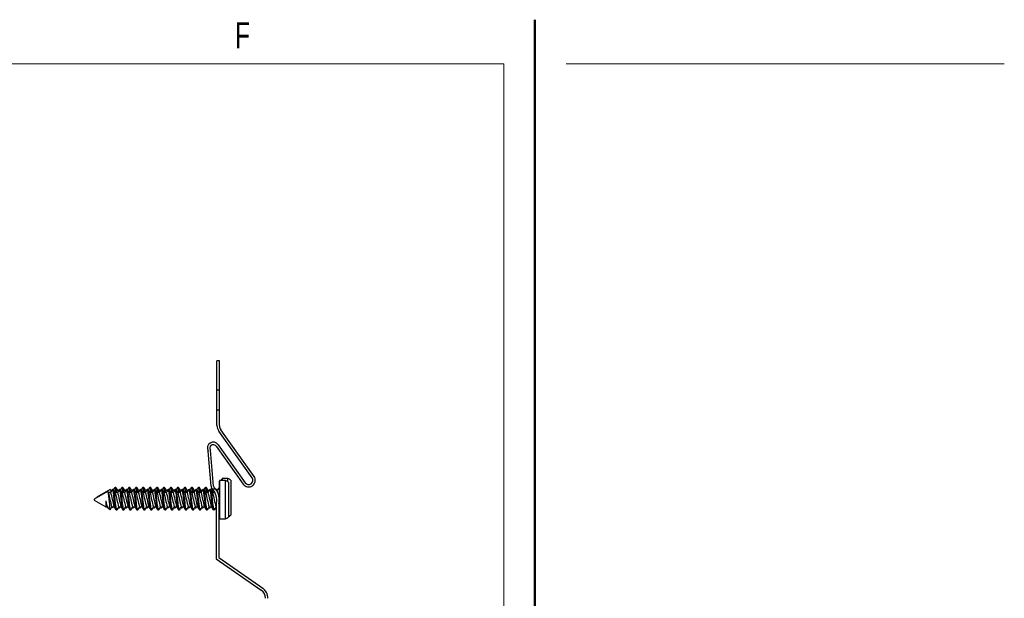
# Model space of a CAD drawing. Header units: inches. Extents: x 0.5 to 19.2, y -4 to 10.7.
# Tile 13 of 13: x 12.3 to 16.3, y 8.4 to 10.7. Entities that reach past the tile are written whole.
import ezdxf

# ---------------------------------------------------------------- set-up
doc = ezdxf.new("R2010")
doc.units = ezdxf.units.IN
doc.header["$MEASUREMENT"] = 0
doc.styles.add('SLDTEXTSTYLE0', font='TXT', dxfattribs={"width": 0.7})

msp = doc.modelspace()

# ---------------------------------------------------------------- linework, layer by layer
at = {"color": 7, "linetype": 'Continuous', "lineweight": 50}
msp.add_line((14.3762516, 10.69394495), (14.3762516, 0.39207317), dxfattribs=at)
at = {"color": 7, "linetype": 'Continuous', "lineweight": 18}
for p, q in [((14.2512516, 10.51707317), (0.6262516, 10.51707317)), ((14.2512516, 10.51707317), (14.2512516, 0.51707317)), ((14.5012516, 10.51707317), (16.2512516, 10.51707317))]:
    msp.add_line(p, q, dxfattribs=at)
at = {"color": 7, "linetype": 'Continuous', "lineweight": 25}
for p, q in [((13.10568661, 9.21325494), (13.10568661, 9.33018388)), ((13.1156866, 9.33018388), (13.10568661, 9.33018388)), ((13.1156866, 9.21325494), (13.1156866, 9.33018388)), ((13.1156866, 9.21325494), (13.10568661, 9.21325494)), ((13.10568661, 9.13451462), (13.10568661, 9.21325494)), ((13.1156866, 9.13451462), (13.1156866, 9.21325494)), ((13.10568661, 9.07178073), (13.10568661, 9.13451462)), ((13.10568661, 9.13451462), (13.1156866, 9.13451462)), ((13.1156866, 9.07178073), (13.1156866, 9.13451462)), ((13.24578358, 8.86265702), (13.11299838, 9.0489274)), ((13.25392639, 8.86846143), (13.1211412, 9.05473181)), ((13.08234983, 8.82915874), (13.07001298, 8.96991663)), ((13.09231163, 8.83003169), (13.07976378, 8.97319723)), ((13.102057, 8.98939784), (13.21039121, 8.83742712)), ((13.11019981, 8.99520226), (13.21853403, 8.84323153)), ((13.13961075, 8.85268145), (13.11628272, 8.85268145)), ((13.11628272, 8.85268145), (13.11628272, 8.69846675)), ((13.1256866, 8.85268145), (13.1256866, 8.85789334)), ((13.14961076, 8.86050045), (13.12628272, 8.86050045)), ((13.12628272, 8.86050045), (13.12628272, 8.85268145)), ((13.13961075, 8.69846675), (13.13961075, 8.85268145)), ((13.14961076, 8.84640184), (13.14961076, 8.86050045)), ((13.16118661, 8.8527982), (13.16118661, 8.7139886)), ((12.67861193, 8.81644992), (12.62568663, 8.78589316)), ((12.6815772, 8.81230986), (12.67971155, 8.81548135)), ((12.68569999, 8.81239317), (12.68152807, 8.81239317)), ((12.69207548, 8.81657429), (12.68860326, 8.81657429)), ((12.7020755, 8.8243933), (12.69860328, 8.8243933)), ((12.71347778, 8.81239317), (12.70930583, 8.81239317)), ((12.71985327, 8.81657429), (12.71638105, 8.81657429)), ((12.72985326, 8.8243933), (12.72638104, 8.8243933)), ((12.74125554, 8.81239317), (12.73708358, 8.81239317)), ((12.74763103, 8.81657429), (12.74415881, 8.81657429)), ((12.75763105, 8.8243933), (12.75415883, 8.8243933)), ((12.76903334, 8.81239317), (12.76486138, 8.81239317)), ((12.77540883, 8.81657429), (12.77193661, 8.81657429)), ((12.78540881, 8.8243933), (12.78193659, 8.8243933)), ((12.79681114, 8.81239317), (12.79263914, 8.81239317)), ((12.80318662, 8.81657429), (12.79971437, 8.81657429)), ((12.81318661, 8.8243933), (12.80971439, 8.8243933)), ((12.82458889, 8.81239317), (12.82041694, 8.81239317)), ((12.83096438, 8.81657429), (12.82749216, 8.81657429)), ((12.84096437, 8.8243933), (12.83749215, 8.8243933)), ((12.85236669, 8.81239317), (12.84819469, 8.81239317)), ((12.85874218, 8.81657429), (12.85526992, 8.81657429)), ((12.86874216, 8.8243933), (12.86526994, 8.8243933)), ((12.88014445, 8.81239317), (12.87597249, 8.81239317)), ((12.88651994, 8.81657429), (12.88304772, 8.81657429)), ((12.89651992, 8.8243933), (12.8930477, 8.8243933)), ((12.90792224, 8.81239317), (12.90375025, 8.81239317)), ((12.91429773, 8.81657429), (12.91082548, 8.81657429)), ((12.92429772, 8.8243933), (12.9208255, 8.8243933)), ((12.9357, 8.81239317), (12.93152805, 8.81239317)), ((12.94207549, 8.81657429), (12.93860327, 8.81657429)), ((12.95207548, 8.8243933), (12.94860326, 8.8243933)), ((12.9634778, 8.81239317), (12.9593058, 8.81239317)), ((12.96985329, 8.81657429), (12.96638107, 8.81657429)), ((12.97985327, 8.8243933), (12.97638105, 8.8243933)), ((12.99125556, 8.81239317), (12.9870836, 8.81239317)), ((12.99763105, 8.81657429), (12.99415883, 8.81657429)), ((13.00763105, 8.8243933), (13.00415883, 8.8243933)), ((13.01903334, 8.81239317), (13.01486136, 8.81239317)), ((13.02540883, 8.81657429), (13.02193661, 8.81657429)), ((13.03540883, 8.8243933), (13.03193661, 8.8243933)), ((13.04681111, 8.81239317), (13.04263914, 8.81239317)), ((13.0531866, 8.81657429), (13.04971438, 8.81657429)), ((13.06318661, 8.8243933), (13.05971439, 8.8243933)), ((13.07458889, 8.81239317), (13.07041691, 8.81239317)), ((13.08096438, 8.81657429), (13.07749216, 8.81657429)), ((13.08675622, 8.81837299), (13.10008773, 8.81837299)), ((13.10435352, 8.81576294), (13.10276408, 8.81306724)), ((13.10874216, 8.81657429), (13.10526994, 8.81657429)), ((13.1156866, 8.81657429), (13.10874216, 8.81657429)), ((13.1156866, 8.8243933), (13.11526994, 8.8243933)), ((13.1156866, 8.70107446), (13.1156866, 8.85007433)), ((13.15118661, 8.84497919), (13.15118661, 8.7061696)), ((12.66861194, 8.80863033), (12.61568664, 8.77807415)), ((12.61568664, 8.77807415), (12.61568664, 8.77307405)), ((12.61568664, 8.77307405), (12.66158596, 8.74657404)), ((12.62568663, 8.78589316), (12.62568663, 8.78384747)), ((12.67157722, 8.80449027), (12.66971156, 8.80766176)), ((12.6816751, 8.80457417), (12.67152801, 8.80457417)), ((12.70945286, 8.80457417), (12.6993058, 8.80457417)), ((12.73723062, 8.80457417), (12.7270836, 8.80457417)), ((12.76500841, 8.80457417), (12.75486136, 8.80457417)), ((12.79278617, 8.80457417), (12.78263916, 8.80457417)), ((12.82056397, 8.80457417), (12.81041691, 8.80457417)), ((12.84834173, 8.80457417), (12.83819471, 8.80457417)), ((12.87611952, 8.80457417), (12.86597247, 8.80457417)), ((12.90389728, 8.80457417), (12.89375027, 8.80457417)), ((12.93167508, 8.80457417), (12.92152802, 8.80457417)), ((12.95945284, 8.80457417), (12.94930582, 8.80457417)), ((12.98723063, 8.80457417), (12.97708358, 8.80457417)), ((13.01500841, 8.80457417), (13.00486137, 8.80457417)), ((13.04278619, 8.80457417), (13.03263915, 8.80457417)), ((13.07056396, 8.80457417), (13.06041693, 8.80457417)), ((13.09733553, 8.80457417), (13.08819471, 8.80457417)), ((13.09545226, 8.80457417), (13.09460582, 8.8108174)), ((12.66158596, 8.77045403), (12.66158596, 8.74657404)), ((12.66158596, 8.74657404), (12.66745146, 8.74657404)), ((12.66738839, 8.7466814), (12.66855372, 8.74470083)), ((12.66955507, 8.74299893), (12.67017994, 8.74193649)), ((12.67077386, 8.74126946), (12.67918553, 8.73641309)), ((12.6851148, 8.74657404), (12.69522925, 8.74657404)), ((12.68557312, 8.74631767), (12.68918552, 8.74423209)), ((12.6890896, 8.7431808), (12.69109048, 8.74657404)), ((12.70249217, 8.73457391), (12.70596439, 8.73457391)), ((12.71165602, 8.7434665), (12.7122557, 8.74244688)), ((12.71249216, 8.7423935), (12.71596438, 8.7423935)), ((12.71289259, 8.74657404), (12.72300701, 8.74657404)), ((12.7168674, 8.7431808), (12.71886827, 8.74657404)), ((12.73026993, 8.73457391), (12.73374215, 8.73457391)), ((12.73943382, 8.7434665), (12.74003349, 8.74244688)), ((12.74026995, 8.7423935), (12.74374217, 8.7423935)), ((12.74067035, 8.74657404), (12.75078481, 8.74657404)), ((12.74464515, 8.7431808), (12.74664603, 8.74657404)), ((12.75804773, 8.73457391), (12.76151995, 8.73457391)), ((12.76721158, 8.7434665), (12.76781125, 8.74244688)), ((12.76804771, 8.7423935), (12.77151993, 8.7423935)), ((12.76844815, 8.74657404), (12.77856257, 8.74657404)), ((12.77242295, 8.7431808), (12.77442383, 8.74657404)), ((12.78582549, 8.73457391), (12.78929771, 8.73457391)), ((12.79498937, 8.7434665), (12.79558905, 8.74244688)), ((12.79582551, 8.7423935), (12.79929773, 8.7423935)), ((12.79622591, 8.74657404), (12.80634036, 8.74657404)), ((12.80020071, 8.7431808), (12.80220159, 8.74657404)), ((12.81360328, 8.73457391), (12.8170755, 8.73457391)), ((12.82276713, 8.7434665), (12.82336681, 8.74244688)), ((12.82360327, 8.7423935), (12.82707549, 8.7423935)), ((12.8240037, 8.74657404), (12.83411812, 8.74657404)), ((12.8279785, 8.7431808), (12.82997938, 8.74657404)), ((12.84138104, 8.73457391), (12.84485326, 8.73457391)), ((12.85054493, 8.7434665), (12.8511446, 8.74244688)), ((12.85138106, 8.7423935), (12.85485328, 8.7423935)), ((12.85178146, 8.74657404), (12.86189592, 8.74657404)), ((12.85575626, 8.7431808), (12.85775714, 8.74657404)), ((12.86915884, 8.73457391), (12.87263106, 8.73457391)), ((12.87832269, 8.7434665), (12.87892236, 8.74244688)), ((12.87915882, 8.7423935), (12.88263104, 8.7423935)), ((12.87955926, 8.74657404), (12.88967368, 8.74657404)), ((12.88353406, 8.7431808), (12.88553494, 8.74657404)), ((12.8969366, 8.73457391), (12.90040882, 8.73457391)), ((12.90610048, 8.7434665), (12.90670016, 8.74244688)), ((12.90693662, 8.7423935), (12.91040884, 8.7423935)), ((12.90733701, 8.74657404), (12.91745147, 8.74657404)), ((12.91131182, 8.7431808), (12.9133127, 8.74657404)), ((12.92471439, 8.73457391), (12.92818661, 8.73457391)), ((12.93387824, 8.7434665), (12.93447792, 8.74244688)), ((12.93471438, 8.7423935), (12.9381866, 8.7423935)), ((12.93511481, 8.74657404), (12.94522923, 8.74657404)), ((12.93908961, 8.7431808), (12.94109049, 8.74657404)), ((12.95249215, 8.73457391), (12.95596437, 8.73457391)), ((12.96165604, 8.7434665), (12.96225571, 8.74244688)), ((12.96249217, 8.7423935), (12.96596439, 8.7423935)), ((12.96289257, 8.74657404), (12.97300703, 8.74657404)), ((12.96686737, 8.7431808), (12.96886825, 8.74657404)), ((12.98026995, 8.73457391), (12.98374217, 8.73457391)), ((12.9894338, 8.7434665), (12.99003347, 8.74244688)), ((12.99026993, 8.7423935), (12.99374215, 8.7423935)), ((12.99067037, 8.74657404), (13.0007848, 8.74657404)), ((12.99464517, 8.7431808), (12.99664605, 8.74657404)), ((13.00804773, 8.73457391), (13.01151995, 8.73457391)), ((13.01721159, 8.7434665), (13.01781127, 8.74244688)), ((13.01804771, 8.7423935), (13.02151995, 8.7423935)), ((13.01844814, 8.74657404), (13.02856258, 8.74657404)), ((13.02242295, 8.7431808), (13.02442382, 8.74657404)), ((13.0358255, 8.73457391), (13.03929772, 8.73457391)), ((13.04498937, 8.7434665), (13.04558905, 8.74244688)), ((13.04582549, 8.7423935), (13.04929773, 8.7423935)), ((13.04622592, 8.74657404), (13.05634036, 8.74657404)), ((13.05020072, 8.7431808), (13.0522016, 8.74657404)), ((13.06360328, 8.73457391), (13.0670755, 8.73457391)), ((13.07276715, 8.7434665), (13.07336682, 8.74244688)), ((13.07360327, 8.7423935), (13.0770755, 8.7423935)), ((13.0740037, 8.74657404), (13.08411814, 8.74657404)), ((13.0779785, 8.7431808), (13.07997938, 8.74657404)), ((13.09138106, 8.73457391), (13.09485328, 8.73457391)), ((13.10054492, 8.7434665), (13.1011446, 8.74244688)), ((13.10138104, 8.7423935), (13.1026699, 8.7423935)), ((13.10178148, 8.74657404), (13.1026699, 8.74657404)), ((13.1026699, 8.75603451), (13.1026699, 8.53949894)), ((13.1126699, 8.75603451), (13.1126699, 8.54470496)), ((13.1126699, 8.73457391), (13.1156866, 8.73457391)), ((13.11628272, 8.69846675), (13.13961075, 8.69846675)), ((13.1026699, 8.53949894), (13.28273196, 8.4134181)), ((13.1126699, 8.54470496), (13.28846772, 8.42160963))]:
    msp.add_line(p, q, dxfattribs=at)
at = {"color": 7, "linetype": 'Continuous', "lineweight": 25, "flags": 128}
for points in [[(12.67903359, 8.81629094), (12.67930426, 8.8165168), (12.68039882, 8.81373369), (12.68143508, 8.80758549), (12.68180167, 8.80465043)], [(12.68768686, 8.81576294), (12.68407974, 8.80964525), (12.68106439, 8.80457417)], [(12.68149837, 8.81205056), (12.68301444, 8.81014216), (12.68343258, 8.808557)], [(12.70225425, 8.73499748), (12.70070363, 8.73775713), (12.69908115, 8.74645084), (12.69724505, 8.7599933), (12.69554773, 8.7755744), (12.69388213, 8.79089208), (12.69207548, 8.8043002), (12.69201428, 8.80469737), (12.6903918, 8.81339108), (12.68860326, 8.81657429), (12.68768825, 8.81494573)], [(12.70686602, 8.73617901), (12.70596439, 8.73457391), (12.70417585, 8.73775713), (12.70255337, 8.74645084), (12.70071727, 8.7599933), (12.69901995, 8.7755744), (12.6973226, 8.7911555), (12.6954865, 8.80469737), (12.69386402, 8.81339108), (12.69207548, 8.81657429)], [(12.69935501, 8.80449027), (12.69581181, 8.81051351), (12.69226849, 8.81653851)], [(12.69768684, 8.82358195), (12.69407977, 8.81746484), (12.69289534, 8.81547255)], [(12.70309214, 8.80457417), (12.7020755, 8.8121192), (12.70201427, 8.81251695), (12.70039179, 8.82121008), (12.69860328, 8.8243933), (12.69768827, 8.82276473)], [(12.709355, 8.81230986), (12.70581179, 8.81833251), (12.70226851, 8.82435751)], [(12.71546462, 8.81576294), (12.71185754, 8.80964525), (12.70884214, 8.80457417)], [(12.70927616, 8.81205056), (12.71079224, 8.81014216), (12.71121038, 8.808557)], [(12.73003201, 8.73499748), (12.72848143, 8.73775713), (12.72685895, 8.74645084), (12.72502281, 8.7599933), (12.72332549, 8.7755744), (12.72165993, 8.79089208), (12.71985327, 8.8043002), (12.71979204, 8.80469737), (12.7181696, 8.81339108), (12.71638105, 8.81657429), (12.71546605, 8.81494573)], [(12.73464381, 8.73617901), (12.73374215, 8.73457391), (12.73195365, 8.73775713), (12.73033117, 8.74645084), (12.72849507, 8.7599933), (12.72679771, 8.7755744), (12.7251004, 8.7911555), (12.72326426, 8.80469737), (12.72164182, 8.81339108), (12.71985327, 8.81657429)], [(12.72713277, 8.80449027), (12.7235896, 8.81051351), (12.72004629, 8.81653851)], [(12.72546464, 8.82358195), (12.72185756, 8.81746484), (12.72067313, 8.81547255)], [(12.73086994, 8.80457417), (12.72985326, 8.8121192), (12.72979206, 8.81251695), (12.72816958, 8.82121008), (12.72638104, 8.8243933), (12.72546603, 8.82276473)], [(12.73713279, 8.81230986), (12.73358959, 8.81833251), (12.73004627, 8.82435751)], [(12.74324241, 8.81576294), (12.73963534, 8.80964525), (12.73661994, 8.80457417)], [(12.73705396, 8.81205056), (12.73857, 8.81014216), (12.73898818, 8.808557)], [(12.7578098, 8.73499748), (12.75625919, 8.73775713), (12.75463671, 8.74645084), (12.75280061, 8.7599933), (12.75110329, 8.7755744), (12.74943769, 8.79089208), (12.74763103, 8.8043002), (12.74756984, 8.80469737), (12.74594736, 8.81339108), (12.74415881, 8.81657429), (12.74324381, 8.81494573)], [(12.76242157, 8.73617901), (12.76151995, 8.73457391), (12.75973141, 8.73775713), (12.75810893, 8.74645084), (12.75627283, 8.7599933), (12.75457551, 8.7755744), (12.75287816, 8.7911555), (12.75104206, 8.80469737), (12.74941958, 8.81339108), (12.74763103, 8.81657429)], [(12.75491057, 8.80449027), (12.75136736, 8.81051351), (12.74782404, 8.81653851)], [(12.7532424, 8.82358195), (12.74963532, 8.81746484), (12.74845089, 8.81547255)], [(12.7586477, 8.80457417), (12.75763105, 8.8121192), (12.75756982, 8.81251695), (12.75594734, 8.82121008), (12.75415883, 8.8243933), (12.75324383, 8.82276473)], [(12.76491055, 8.81230986), (12.76136734, 8.81833251), (12.75782407, 8.82435751)], [(12.77102017, 8.81576294), (12.76741309, 8.80964525), (12.7643977, 8.80457417)], [(12.76483172, 8.81205056), (12.76634779, 8.81014216), (12.76676594, 8.808557)], [(12.78558756, 8.73499748), (12.78403698, 8.73775713), (12.7824145, 8.74645084), (12.7805784, 8.7599933), (12.77888105, 8.7755744), (12.77721548, 8.79089208), (12.77540883, 8.8043002), (12.7753476, 8.80469737), (12.77372515, 8.81339108), (12.77193661, 8.81657429), (12.7710216, 8.81494573)], [(12.79019937, 8.73617901), (12.78929771, 8.73457391), (12.7875092, 8.73775713), (12.78588672, 8.74645084), (12.78405062, 8.7599933), (12.78235327, 8.7755744), (12.78065595, 8.7911555), (12.77881982, 8.80469737), (12.77719737, 8.81339108), (12.77540883, 8.81657429)], [(12.78268832, 8.80449027), (12.77914516, 8.81051351), (12.77560184, 8.81653851)], [(12.78102019, 8.82358195), (12.77741312, 8.81746484), (12.77622869, 8.81547255)], [(12.78642549, 8.80457417), (12.78540881, 8.8121192), (12.78534762, 8.81251695), (12.78372514, 8.82121008), (12.78193659, 8.8243933), (12.78102159, 8.82276473)], [(12.79268835, 8.81230986), (12.78914514, 8.81833251), (12.78560182, 8.82435751)], [(12.79879797, 8.81576294), (12.79519089, 8.80964525), (12.7921755, 8.80457417)], [(12.79260951, 8.81205056), (12.79412555, 8.81014216), (12.79454373, 8.808557)], [(12.81336536, 8.73499748), (12.81181474, 8.73775713), (12.81019226, 8.74645084), (12.80835616, 8.7599933), (12.80665884, 8.7755744), (12.80499324, 8.79089208), (12.80318662, 8.8043002), (12.80312539, 8.80469737), (12.80150291, 8.81339108), (12.79971437, 8.81657429), (12.79879936, 8.81494573)], [(12.81797713, 8.73617901), (12.8170755, 8.73457391), (12.81528696, 8.73775713), (12.81366448, 8.74645084), (12.81182838, 8.7599933), (12.81013106, 8.7755744), (12.80843371, 8.7911555), (12.80659761, 8.80469737), (12.80497513, 8.81339108), (12.80318662, 8.81657429)], [(12.81046612, 8.80449027), (12.80692291, 8.81051351), (12.8033796, 8.81653851)], [(12.80879795, 8.82358195), (12.80519087, 8.81746484), (12.80400645, 8.81547255)], [(12.81420325, 8.80457417), (12.81318661, 8.8121192), (12.81312538, 8.81251695), (12.8115029, 8.82121008), (12.80971439, 8.8243933), (12.80879938, 8.82276473)], [(12.82046611, 8.81230986), (12.81692294, 8.81833251), (12.81337962, 8.82435751)], [(12.82657573, 8.81576294), (12.82296865, 8.80964525), (12.81995325, 8.80457417)], [(12.82038727, 8.81205056), (12.82190335, 8.81014216), (12.82232149, 8.808557)], [(12.84114312, 8.73499748), (12.83959254, 8.73775713), (12.83797006, 8.74645084), (12.83613396, 8.7599933), (12.8344366, 8.7755744), (12.83277104, 8.79089208), (12.83096438, 8.8043002), (12.83090315, 8.80469737), (12.82928071, 8.81339108), (12.82749216, 8.81657429), (12.82657716, 8.81494573)], [(12.84575492, 8.73617901), (12.84485326, 8.73457391), (12.84306476, 8.73775713), (12.84144228, 8.74645084), (12.83960618, 8.7599933), (12.83790882, 8.7755744), (12.83621151, 8.7911555), (12.83437537, 8.80469737), (12.83275293, 8.81339108), (12.83096438, 8.81657429)], [(12.83824388, 8.80449027), (12.83470071, 8.81051351), (12.83115739, 8.81653851)], [(12.83657575, 8.82358195), (12.83296867, 8.81746484), (12.83178424, 8.81547255)], [(12.84198105, 8.80457417), (12.84096437, 8.8121192), (12.84090317, 8.81251695), (12.83928069, 8.82121008), (12.83749215, 8.8243933), (12.83657714, 8.82276473)], [(12.8482439, 8.81230986), (12.8447007, 8.81833251), (12.84115738, 8.82435751)], [(12.85435352, 8.81576294), (12.85074645, 8.80964525), (12.84773105, 8.80457417)], [(12.84816507, 8.81205056), (12.84968111, 8.81014216), (12.85009929, 8.808557)], [(12.86892091, 8.73499748), (12.8673703, 8.73775713), (12.86574782, 8.74645084), (12.86391172, 8.7599933), (12.8622144, 8.7755744), (12.8605488, 8.79089208), (12.85874218, 8.8043002), (12.85868095, 8.80469737), (12.85705847, 8.81339108), (12.85526992, 8.81657429), (12.85435492, 8.81494573)], [(12.87353268, 8.73617901), (12.87263106, 8.73457391), (12.87084252, 8.73775713), (12.86922007, 8.74645084), (12.86738394, 8.7599933), (12.86568662, 8.7755744), (12.86398927, 8.7911555), (12.86215317, 8.80469737), (12.86053069, 8.81339108), (12.85874218, 8.81657429)], [(12.86602168, 8.80449027), (12.86247847, 8.81051351), (12.85893515, 8.81653851)], [(12.86435351, 8.82358195), (12.86074643, 8.81746484), (12.859562, 8.81547255)], [(12.86975881, 8.80457417), (12.86874216, 8.8121192), (12.86868093, 8.81251695), (12.86705845, 8.82121008), (12.86526994, 8.8243933), (12.86435494, 8.82276473)], [(12.87602166, 8.81230986), (12.87247849, 8.81833251), (12.86893518, 8.82435751)], [(12.88213128, 8.81576294), (12.8785242, 8.80964525), (12.87550881, 8.80457417)], [(12.87594283, 8.81205056), (12.8774589, 8.81014216), (12.87787705, 8.808557)], [(12.89669867, 8.73499748), (12.89514809, 8.73775713), (12.89352561, 8.74645084), (12.89168951, 8.7599933), (12.88999216, 8.7755744), (12.88832659, 8.79089208), (12.88651994, 8.8043002), (12.88645871, 8.80469737), (12.88483626, 8.81339108), (12.88304772, 8.81657429), (12.88213271, 8.81494573)], [(12.90131048, 8.73617901), (12.90040882, 8.73457391), (12.89862031, 8.73775713), (12.89699783, 8.74645084), (12.89516173, 8.7599933), (12.89346438, 8.7755744), (12.89176706, 8.7911555), (12.88993093, 8.80469737), (12.88830848, 8.81339108), (12.88651994, 8.81657429)], [(12.89379943, 8.80449027), (12.89025627, 8.81051351), (12.88671295, 8.81653851)], [(12.8921313, 8.82358195), (12.88852423, 8.81746484), (12.8873398, 8.81547255)], [(12.8975366, 8.80457417), (12.89651992, 8.8121192), (12.89645873, 8.81251695), (12.89483625, 8.82121008), (12.8930477, 8.8243933), (12.8921327, 8.82276473)], [(12.90379946, 8.81230986), (12.90025625, 8.81833251), (12.89671293, 8.82435751)], [(12.90990908, 8.81576294), (12.906302, 8.80964525), (12.9032866, 8.80457417)], [(12.90372062, 8.81205056), (12.90523666, 8.81014216), (12.90565484, 8.808557)], [(12.92447647, 8.73499748), (12.92292585, 8.73775713), (12.92130337, 8.74645084), (12.91946727, 8.7599933), (12.91776995, 8.7755744), (12.91610435, 8.79089208), (12.91429773, 8.8043002), (12.9142365, 8.80469737), (12.91261402, 8.81339108), (12.91082548, 8.81657429), (12.90991047, 8.81494573)], [(12.92908824, 8.73617901), (12.92818661, 8.73457391), (12.92639807, 8.73775713), (12.92477563, 8.74645084), (12.92293949, 8.7599933), (12.92124217, 8.7755744), (12.91954482, 8.7911555), (12.91770872, 8.80469737), (12.91608624, 8.81339108), (12.91429773, 8.81657429)], [(12.92157723, 8.80449027), (12.91803402, 8.81051351), (12.91449071, 8.81653851)], [(12.91990906, 8.82358195), (12.91630198, 8.81746484), (12.91511755, 8.81547255)], [(12.92531436, 8.80457417), (12.92429772, 8.8121192), (12.92423649, 8.81251695), (12.92261401, 8.82121008), (12.9208255, 8.8243933), (12.91991049, 8.82276473)], [(12.93157721, 8.81230986), (12.92803405, 8.81833251), (12.92449073, 8.82435751)], [(12.93768684, 8.81576294), (12.93407976, 8.80964525), (12.9310644, 8.80457417)], [(12.93149838, 8.81205056), (12.93301446, 8.81014216), (12.9334326, 8.808557)], [(12.95225423, 8.73499748), (12.95070365, 8.73775713), (12.94908117, 8.74645084), (12.94724507, 8.7599933), (12.94554771, 8.7755744), (12.94388215, 8.79089208), (12.94207549, 8.8043002), (12.94201426, 8.80469737), (12.94039182, 8.81339108), (12.93860327, 8.81657429), (12.93768827, 8.81494573)], [(12.95686603, 8.73617901), (12.95596437, 8.73457391), (12.95417587, 8.73775713), (12.95255339, 8.74645084), (12.95071729, 8.7599933), (12.94901993, 8.7755744), (12.94732262, 8.7911555), (12.94548648, 8.80469737), (12.94386404, 8.81339108), (12.94207549, 8.81657429)], [(12.94935499, 8.80449027), (12.94581182, 8.81051351), (12.9422685, 8.81653851)], [(12.94768686, 8.82358195), (12.94407978, 8.81746484), (12.94289535, 8.81547255)], [(12.95309216, 8.80457417), (12.95207548, 8.8121192), (12.95201428, 8.81251695), (12.9503918, 8.82121008), (12.94860326, 8.8243933), (12.94768825, 8.82276473)], [(12.95935501, 8.81230986), (12.9558118, 8.81833251), (12.95226849, 8.82435751)], [(12.96546463, 8.81576294), (12.96185756, 8.80964525), (12.95884216, 8.80457417)], [(12.95927618, 8.81205056), (12.96079222, 8.81014216), (12.9612104, 8.808557)], [(12.98003202, 8.73499748), (12.97848141, 8.73775713), (12.97685893, 8.74645084), (12.97502283, 8.7599933), (12.97332551, 8.7755744), (12.97165991, 8.79089208), (12.96985329, 8.8043002), (12.96979206, 8.80469737), (12.96816958, 8.81339108), (12.96638107, 8.81657429), (12.96546603, 8.81494573)], [(12.98464379, 8.73617901), (12.98374217, 8.73457391), (12.98195363, 8.73775713), (12.98033118, 8.74645084), (12.97849505, 8.7599933), (12.97679773, 8.7755744), (12.97510038, 8.7911555), (12.97326428, 8.80469737), (12.9716418, 8.81339108), (12.96985329, 8.81657429)], [(12.97713279, 8.80449027), (12.97358958, 8.81051351), (12.97004626, 8.81653851)], [(12.97546462, 8.82358195), (12.97185754, 8.81746484), (12.97067311, 8.81547255)], [(12.98086992, 8.80457417), (12.97985327, 8.8121192), (12.97979204, 8.81251695), (12.9781696, 8.82121008), (12.97638105, 8.8243933), (12.97546605, 8.82276473)], [(12.98713277, 8.81230986), (12.9835896, 8.81833251), (12.98004628, 8.82435751)], [(12.99324239, 8.81576294), (12.98963531, 8.80964525), (12.98661996, 8.80457417)], [(12.98705394, 8.81205056), (12.98857001, 8.81014216), (12.98898815, 8.808557)], [(13.0078098, 8.73499748), (13.00625918, 8.73775713), (13.00463672, 8.74645084), (13.0028006, 8.7599933), (13.00110327, 8.7755744), (12.9994377, 8.79089208), (12.99763105, 8.8043002), (12.99756983, 8.80469737), (12.99594735, 8.81339108), (12.99415883, 8.81657429), (12.99324382, 8.81494573)], [(13.01242159, 8.73617901), (13.01151995, 8.73457391), (13.00973142, 8.73775713), (13.00810894, 8.74645084), (13.00627282, 8.7599933), (13.00457549, 8.7755744), (13.00287817, 8.7911555), (13.00104205, 8.80469737), (12.99941957, 8.81339108), (12.99763105, 8.81657429)], [(13.00491054, 8.80449027), (13.00136736, 8.81051351), (12.99782406, 8.81653851)], [(13.0032424, 8.82358195), (12.99963534, 8.81746484), (12.99845091, 8.81547255)], [(13.00864771, 8.80457417), (13.00763105, 8.8121192), (13.00756982, 8.81251695), (13.00594736, 8.82121008), (13.00415883, 8.8243933), (13.00324383, 8.82276473)], [(13.01491055, 8.81230986), (13.01136736, 8.81833251), (13.00782406, 8.82435751)], [(13.02102017, 8.81576294), (13.01741311, 8.80964525), (13.01439771, 8.80457417)], [(13.01483171, 8.81205056), (13.01634779, 8.81014216), (13.01676593, 8.808557)], [(13.03558758, 8.73499748), (13.03403696, 8.73775713), (13.0324145, 8.74645084), (13.03057838, 8.7599933), (13.02888105, 8.7755744), (13.02721548, 8.79089208), (13.02540883, 8.8043002), (13.02534761, 8.80469737), (13.02372513, 8.81339108), (13.02193661, 8.81657429), (13.0210216, 8.81494573)], [(13.04019937, 8.73617901), (13.03929772, 8.73457391), (13.0375092, 8.73775713), (13.03588672, 8.74645084), (13.0340506, 8.7599933), (13.03235327, 8.7755744), (13.03065595, 8.7911555), (13.02881983, 8.80469737), (13.02719735, 8.81339108), (13.02540883, 8.81657429)], [(13.03268832, 8.80449027), (13.02914513, 8.81051351), (13.02560184, 8.81653851)], [(13.03102017, 8.82358195), (13.02741311, 8.81746484), (13.02622868, 8.81547255)], [(13.03642549, 8.80457417), (13.03540883, 8.8121192), (13.0353476, 8.81251695), (13.03372513, 8.82121008), (13.03193661, 8.8243933), (13.0310216, 8.82276473)], [(13.04268832, 8.81230986), (13.03914514, 8.81833251), (13.03560184, 8.82435751)], [(13.04879797, 8.81576294), (13.04519089, 8.80964525), (13.04217549, 8.80457417)], [(13.04260949, 8.81205056), (13.04412557, 8.81014216), (13.04454371, 8.808557)], [(13.06336535, 8.73499748), (13.06181474, 8.73775713), (13.06019228, 8.74645084), (13.05835616, 8.7599933), (13.05665882, 8.7755744), (13.05499326, 8.79089208), (13.0531866, 8.8043002), (13.05312539, 8.80469737), (13.05150291, 8.81339108), (13.04971438, 8.81657429), (13.04879938, 8.81494573)], [(13.06797714, 8.73617901), (13.0670755, 8.73457391), (13.06528698, 8.73775713), (13.0636645, 8.74645084), (13.06182838, 8.7599933), (13.06013104, 8.7755744), (13.05843373, 8.7911555), (13.05659761, 8.80469737), (13.05497513, 8.81339108), (13.0531866, 8.81657429)], [(13.0604661, 8.80449027), (13.05692291, 8.81051351), (13.05337961, 8.81653851)], [(13.05879795, 8.82358195), (13.05519089, 8.81746484), (13.05400646, 8.81547255)], [(13.06420327, 8.80457417), (13.06318661, 8.8121192), (13.06312537, 8.81251695), (13.06150291, 8.82121008), (13.05971439, 8.8243933), (13.05879938, 8.82276473)], [(13.0704661, 8.81230986), (13.06692291, 8.81833251), (13.06337962, 8.82435751)], [(13.07657574, 8.81576294), (13.07296866, 8.80964525), (13.06995327, 8.80457417)], [(13.07038727, 8.81205056), (13.07190335, 8.81014216), (13.07232149, 8.808557)], [(13.09114313, 8.73499748), (13.08959252, 8.73775713), (13.08797005, 8.74645084), (13.08613394, 8.7599933), (13.0844366, 8.7755744), (13.08277104, 8.79089208), (13.08096438, 8.8043002), (13.08090317, 8.80469737), (13.07928069, 8.81339108), (13.07749216, 8.81657429), (13.07657715, 8.81494573)], [(13.09575492, 8.73617901), (13.09485328, 8.73457391), (13.09306475, 8.73775713), (13.09144227, 8.74645084), (13.08960616, 8.7599933), (13.08790882, 8.7755744), (13.0862115, 8.7911555), (13.08437539, 8.80469737), (13.08275291, 8.81339108), (13.08096438, 8.81657429)], [(13.08824388, 8.80449027), (13.08470069, 8.81051351), (13.08115739, 8.81653851)], [(13.0852157, 8.8212752), (13.08296867, 8.81746484), (13.08178424, 8.81547255)], [(13.09198105, 8.80457417), (13.09096438, 8.8121192), (13.0909079, 8.81248586)], [(13.10874216, 8.8043002), (13.10868094, 8.80469737), (13.10705846, 8.81339108), (13.10526994, 8.81657429), (13.10435493, 8.81494573)], [(13.11435351, 8.82358195), (13.11074645, 8.81746484), (13.11021697, 8.81657429)], [(13.1156866, 8.82365176), (13.11526994, 8.8243933), (13.11435494, 8.82276473)], [(12.6690336, 8.80847135), (12.66930427, 8.8086978), (12.67039876, 8.8059141), (12.67143502, 8.7997659), (12.67259236, 8.79050078), (12.67370738, 8.77925862), (12.67473829, 8.7674163), (12.6758822, 8.75582684), (12.67701416, 8.74604546), (12.67804551, 8.73939156), (12.67917402, 8.73642541), (12.67992759, 8.73730305)], [(12.67908961, 8.73536179), (12.68269508, 8.74147655), (12.68572551, 8.74657404)], [(12.68828764, 8.74657404), (12.68917401, 8.74424441), (12.68992757, 8.74512205)], [(12.69516615, 8.7466814), (12.69871086, 8.7406564), (12.70225571, 8.73462788)], [(12.70686737, 8.73536179), (12.71047284, 8.74147655), (12.7135033, 8.74657404)], [(12.71686604, 8.74399801), (12.71596438, 8.7423935), (12.71417587, 8.74557613), (12.71398965, 8.74657404)], [(12.72294391, 8.7466814), (12.72648862, 8.7406564), (12.73003347, 8.73462788)], [(12.73464517, 8.73536179), (12.7382506, 8.74147655), (12.74128106, 8.74657404)], [(12.7446438, 8.74399801), (12.74374217, 8.7423935), (12.74195363, 8.74557613), (12.7417674, 8.74657404)], [(12.7507217, 8.7466814), (12.75426641, 8.7406564), (12.75781127, 8.73462788)], [(12.76242293, 8.73536179), (12.76602839, 8.74147655), (12.76905886, 8.74657404)], [(12.77242159, 8.74399801), (12.77151993, 8.7423935), (12.76973143, 8.74557613), (12.7695452, 8.74657404)], [(12.77849946, 8.7466814), (12.78204417, 8.7406564), (12.78558903, 8.73462788)], [(12.79020072, 8.73536179), (12.79380615, 8.74147655), (12.79683662, 8.74657404)], [(12.80019935, 8.74399801), (12.79929773, 8.7423935), (12.79750919, 8.74557613), (12.79732296, 8.74657404)], [(12.80627726, 8.7466814), (12.80982197, 8.7406564), (12.81336682, 8.73462788)], [(12.81797852, 8.73536179), (12.82158395, 8.74147655), (12.82461441, 8.74657404)], [(12.82797715, 8.74399801), (12.82707549, 8.7423935), (12.82528698, 8.74557613), (12.82510075, 8.74657404)], [(12.83405502, 8.7466814), (12.83759973, 8.7406564), (12.84114462, 8.73462788)], [(12.84575628, 8.73536179), (12.84936171, 8.74147655), (12.85239217, 8.74657404)], [(12.85575491, 8.74399801), (12.85485328, 8.7423935), (12.85306474, 8.74557613), (12.85287851, 8.74657404)], [(12.86183281, 8.7466814), (12.86537752, 8.7406564), (12.86892238, 8.73462788)], [(12.87353408, 8.73536179), (12.8771395, 8.74147655), (12.88016997, 8.74657404)], [(12.8835327, 8.74399801), (12.88263104, 8.7423935), (12.88084254, 8.74557613), (12.88065631, 8.74657404)], [(12.88961057, 8.7466814), (12.89315528, 8.7406564), (12.89670017, 8.73462788)], [(12.90131183, 8.73536179), (12.90491726, 8.74147655), (12.90794773, 8.74657404)], [(12.91131046, 8.74399801), (12.91040884, 8.7423935), (12.9086203, 8.74557613), (12.90843407, 8.74657404)], [(12.91738837, 8.7466814), (12.92093308, 8.7406564), (12.92447793, 8.73462788)], [(12.92908963, 8.73536179), (12.93269506, 8.74147655), (12.93572552, 8.74657404)], [(12.93908826, 8.74399801), (12.9381866, 8.7423935), (12.93639809, 8.74557613), (12.93621186, 8.74657404)], [(12.94516613, 8.7466814), (12.94871084, 8.7406564), (12.95225573, 8.73462788)], [(12.95686739, 8.73536179), (12.96047282, 8.74147655), (12.96350328, 8.74657404)], [(12.96686602, 8.74399801), (12.96596439, 8.7423935), (12.96417585, 8.74557613), (12.96398966, 8.74657404)], [(12.97294392, 8.7466814), (12.97648863, 8.7406564), (12.98003349, 8.73462788)], [(12.98464519, 8.73536179), (12.98825061, 8.74147655), (12.99128108, 8.74657404)], [(12.99464381, 8.74399801), (12.99374215, 8.7423935), (12.99195363, 8.74557613), (12.99176742, 8.74657404)], [(13.0007217, 8.7466814), (13.00426641, 8.7406564), (13.00781127, 8.73462788)], [(13.01242294, 8.73536179), (13.01602839, 8.74147655), (13.01905886, 8.74657404)], [(13.02242159, 8.74399801), (13.02151995, 8.7423935), (13.01973141, 8.74557613), (13.0195452, 8.74657404)], [(13.02849948, 8.7466814), (13.03204419, 8.7406564), (13.03558904, 8.73462788)], [(13.04020072, 8.73536179), (13.04380617, 8.74147655), (13.04683663, 8.74657404)], [(13.05019937, 8.74399801), (13.04929773, 8.7423935), (13.04750918, 8.74557613), (13.04732297, 8.74657404)], [(13.05627726, 8.7466814), (13.05982197, 8.7406564), (13.06336682, 8.73462788)], [(13.0679785, 8.73536179), (13.07158395, 8.74147655), (13.07461441, 8.74657404)], [(13.07797715, 8.74399801), (13.0770755, 8.7423935), (13.07528696, 8.74557613), (13.07510075, 8.74657404)], [(13.08405503, 8.7466814), (13.08759974, 8.7406564), (13.0911446, 8.73462788)], [(13.09575628, 8.73536179), (13.09936172, 8.74147655), (13.10239219, 8.74657404)]]:
    msp.add_lwpolyline(points, dxfattribs=at)
at = {"color": 7, "linetype": 'Continuous', "lineweight": 25}
for centre, radius, start, end in [((13.14505669, 9.07178048), 0.03937008, 180, 215.48366788), ((13.14505669, 9.07178048), 0.02937008, 180, 215.48366788), ((13.09083659, 8.98139905), 0.02377954, 35.48366788, 208.87271743), ((13.09083659, 8.98139905), 0.01377954, 35.48366788, 216.52775787), ((13.12168661, 8.85007417), 0.006, 154.24351028, 180), ((13.13168661, 8.85789331), 0.006, 154.24351028, 180), ((13.12343661, 8.81582417), 0.04025, 46.41412504, 66.30660315), ((13.13343661, 8.82364331), 0.04025, 46.41412504, 66.30660315), ((13.2321588, 8.85294441), 0.02673228, 215.48366788, 35.48366788), ((13.2321588, 8.85294441), 0.01673228, 215.48366788, 35.48366788), ((12.65683977, 8.80373236), 0.04973073, 0.96990644, 24.54804201), ((12.68461974, 8.80373286), 0.04972851, 0.96937274, 24.5485757), ((12.71239578, 8.80373247), 0.04973027, 0.96979619, 24.54815226), ((12.74017529, 8.80373286), 0.04972851, 0.96937274, 24.5485757), ((12.76795133, 8.80373247), 0.04973027, 0.96979619, 24.54815226), ((12.79573085, 8.80373286), 0.04972851, 0.96937274, 24.5485757), ((12.82350689, 8.80373247), 0.04973027, 0.96979619, 24.54815226), ((12.8512864, 8.80373286), 0.04972851, 0.96937274, 24.5485757), ((12.87906244, 8.80373247), 0.04973027, 0.96979619, 24.54815226), ((12.90684196, 8.80373286), 0.04972851, 0.96937274, 24.5485757), ((12.934618, 8.80373247), 0.04973027, 0.96979619, 24.54815226), ((12.96239642, 8.80373261), 0.04972962, 0.96963959, 24.54830886), ((12.9901742, 8.80373261), 0.04972962, 0.96963959, 24.54830886), ((13.01795198, 8.80373261), 0.04972962, 0.96963959, 24.54830886), ((13.10195969, 8.83087721), 0.01968504, 185.00892513, 219.43587505), ((13.10195969, 8.83087721), 0.01968504, 219.43587505, 224.51451148), ((13.04539434, 8.77526243), 0.05964114, 345.97238548, 44.51451148), ((13.10195969, 8.83087721), 0.00968504, 185.00892513, 224.51451148), ((13.04539434, 8.77526243), 0.06964114, 38.24597355, 44.51451148), ((13.04539434, 8.77526243), 0.06964114, 345.97238548, 38.24597355), ((14.20193176, 9.13522582), 1.56581733, 192.20369956, 194.37162438), ((11.40118418, 8.47252259), 1.32284362, 11.97433723, 14.5374928), ((14.22912012, 9.13508662), 1.56521179, 192.20328015, 194.37204379), ((11.4291707, 8.47257094), 1.3226294, 11.974164, 14.53773514), ((14.25689788, 9.13508662), 1.56521179, 192.20328015, 194.37204379), ((11.45694977, 8.47257125), 1.32262806, 11.9741627, 14.53773644), ((14.28467568, 9.13508662), 1.56521179, 192.20328015, 194.37204379), ((11.48472626, 8.47257094), 1.3226294, 11.974164, 14.53773514), ((14.31245344, 9.13508662), 1.56521179, 192.20328015, 194.37204379), ((11.51250532, 8.47257125), 1.32262806, 11.9741627, 14.53773644), ((14.34023123, 9.13508662), 1.56521179, 192.20328015, 194.37204379), ((11.54028181, 8.47257094), 1.3226294, 11.974164, 14.53773514), ((14.36800899, 9.13508662), 1.56521179, 192.20328015, 194.37204379), ((11.56806088, 8.47257125), 1.32262806, 11.9741627, 14.53773644), ((14.39578679, 9.13508662), 1.56521179, 192.20328015, 194.37204379), ((11.59583737, 8.47257094), 1.3226294, 11.974164, 14.53773514), ((14.42356624, 9.13508702), 1.56521353, 192.20328135, 194.37204258), ((11.62361643, 8.47257125), 1.32262806, 11.9741627, 14.53773644), ((14.45134234, 9.13508662), 1.56521179, 192.20328015, 194.37204379), ((11.65139292, 8.47257094), 1.3226294, 11.974164, 14.53773514), ((14.47912179, 9.13508702), 1.56521353, 192.20328135, 194.37204258), ((11.67895793, 8.47252), 1.32284813, 11.97441035, 14.5375579), ((14.5068979, 9.13508662), 1.56521179, 192.20328015, 194.37204379), ((11.70694848, 8.47257094), 1.3226294, 11.974164, 14.53773514), ((14.53467502, 9.13508646), 1.56521111, 192.20327968, 194.37204426), ((11.73472626, 8.47257094), 1.3226294, 11.974164, 14.53773514), ((14.56245279, 9.13508646), 1.56521111, 192.20327968, 194.37204426), ((11.76250403, 8.47257094), 1.3226294, 11.974164, 14.53773514), ((14.59023123, 9.13508662), 1.56521179, 192.20328015, 194.37204379), ((11.79028181, 8.47257094), 1.3226294, 11.974164, 14.53773514), ((14.61800901, 9.13508662), 1.56521179, 192.20328015, 194.37204379), ((12.7289929, 8.77486201), 0.06755092, 183.74144595, 204.38022177), ((12.73751787, 8.77879523), 0.07638868, 186.26886683, 209.26563597), ((13.12235493, 8.75603459), 0.01968504, 165.97238548, 180), ((13.12235493, 8.75603459), 0.00968504, 165.97238548, 180), ((13.12168661, 8.70107417), 0.006, 180, 205.75648972), ((13.12343661, 8.73532417), 0.04025, 293.69339685, 313.58587496), ((13.13343661, 8.74314331), 0.04025, 296.16730598, 313.58587496), ((13.26015021, 8.38116827), 0.04937008, 0, 55), ((13.26015021, 8.38116827), 0.03937008, 0, 55)]:
    msp.add_arc(centre, radius, start, end, dxfattribs=at)

# ---------------------------------------------------------------- texts
at = {"color": 7, "linetype": 'Continuous', "lineweight": 0, "insert": (13.20742543, 10.6839024), "char_height": 0.10416667, "attachment_point": 2, "style": 'SLDTEXTSTYLE0'}
msp.add_mtext('F', dxfattribs=at)

doc.saveas('drawing.dxf')
